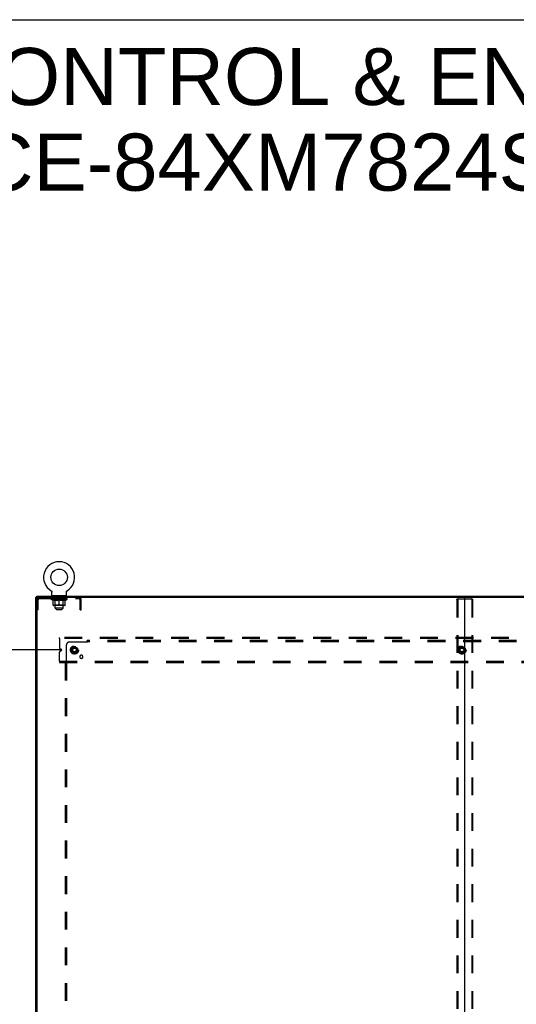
# Model space of a CAD drawing. Header units: inches. Extents: x 0 to 293, y 0 to 190.
# Tile 29 of 30: x 203 to 248, y 100 to 190. Entities that reach past the tile are written whole.
import ezdxf

# ---------------------------------------------------------------- set-up
doc = ezdxf.new("R2010")
doc.units = ezdxf.units.IN
doc.header["$LTSCALE"] = 16.12069
doc.header["$MEASUREMENT"] = 0
doc.linetypes.add('DOT', pattern=[0.2, 0.1, -0.1])
doc.linetypes.add('HIDDEN', pattern=[0.2, 0.1, -0.1])
doc.layers.get('0').update_dxf_attribs({"linetype": 'CONTINUOUS'})
for name, color, linetype in [('DEFAULT_2', 8, 'HIDDEN'), ('DIMENSIONS', 7, 'CONTINUOUS'), ('SUBPANEL', 7, 'CONTINUOUS')]:
    doc.layers.add(name, color=color, linetype=linetype)
doc.styles.get("Standard").update_dxf_attribs({"font": 'arial.ttf'})
doc.dimstyles.new('DIMSTYLE_1', dxfattribs={"dimtxt": 1.293103, "dimasz": 1.724138, "dimexe": 0.09, "dimexo": 0.07, "dimgap": 0.0375, "dimtad": 0, "dimtih": 1, "dimtoh": 1, "dimzin": 4, "dimdsep": 46, "dimtxsty": 'Standard', "dimblk": '_FILLED', "dimblk1": '_FILLED', "dimblk2": '_FILLED', "dimcen": 0.09, "dimazin": 1, "dimtfac": 1, "dimtdec": 3, "dimtofl": 0, "dimtmove": 0, "dimatfit": 3, "dimldrblk": '_FILLED', "dimfxl": 0, "dimtolj": 1, "dimtzin": 4, "dimarcsym": 0})

# ---------------------------------------------------------------- blocks, each defined once
blk = doc.blocks.new('_FILLED')
at = {"color": 0, "linetype": 'ByBlock'}
blk.add_solid([(0, 0), (-1, 0.2), (-1, -0.2)], dxfattribs=at)
blk = doc.blocks.new('*D10')
at = {"layer": 'DIMENSIONS', "color": 2, "linetype": 'Continuous'}
for p, q in [((206.814, 132.561), (195.493, 132.561)), ((197.045, 132.561), (197.045, 98.729)), ((197.045, 62.311), (197.045, 96.143)), ((206.814, 62.311), (195.493, 62.311))]:
    blk.add_line(p, q, dxfattribs=at)
at = {"layer": 'DIMENSIONS', "color": 2, "linetype": 'Continuous', "xscale": 1.724137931, "yscale": 1.724137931, "zscale": 1.724137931}
for p, rotation in [((197.045, 132.561), 90), ((197.045, 62.311), 270)]:
    blk.add_blockref('_FILLED', p, dxfattribs=dict(at, rotation=rotation))
at = {"layer": 'DIMENSIONS', "color": 2, "linetype": 'Continuous', "insert": (197.045, 98.083), "char_height": 1.2931, "width": 4.51865, "attachment_point": 2, "line_spacing_factor": 0.9}
blk.add_mtext('70.25', dxfattribs=at)

msp = doc.modelspace()

# ---------------------------------------------------------------- linework, layer by layer
at = {"color": 7, "linetype": 'Continuous'}
for p, q in [((0, 189.655), (293.103, 189.655)), ((204.573, 137.436), (204.573, 137.332)), ((204.573, 137.436), (282.219, 137.436)), ((205.902, 137.927), (205.902, 137.927)), ((205.902, 137.927), (205.906, 137.925)), ((205.904, 137.926), (205.903, 137.927)), ((205.906, 137.925), (205.911, 137.922)), ((205.911, 137.922), (205.915, 137.919)), ((205.915, 137.919), (205.919, 137.915)), ((205.919, 137.916), (205.923, 137.912)), ((205.923, 137.912), (205.927, 137.909)), ((205.927, 137.909), (205.93, 137.905)), ((205.93, 137.905), (205.934, 137.901)), ((205.937, 137.897), (205.94, 137.893)), ((205.94, 137.893), (205.944, 137.889)), ((205.944, 137.889), (205.947, 137.885)), ((205.947, 137.885), (205.949, 137.88)), ((205.949, 137.881), (205.952, 137.876)), ((205.952, 137.876), (205.955, 137.871)), ((205.954, 137.872), (205.957, 137.867)), ((205.957, 137.867), (205.959, 137.862)), ((205.959, 137.862), (205.961, 137.857)), ((205.961, 137.857), (205.963, 137.852)), ((205.963, 137.852), (205.964, 137.847)), ((205.964, 137.848), (205.966, 137.842)), ((205.966, 137.842), (205.967, 137.837)), ((205.967, 137.837), (205.968, 137.832)), ((205.968, 137.832), (205.969, 137.827)), ((205.969, 137.827), (205.969, 137.822)), ((205.97, 137.812), (205.97, 137.807)), ((205.97, 137.526), (205.97, 137.807)), ((206.03, 137.466), (206.03, 137.436)), ((207.22, 137.466), (206.03, 137.466)), ((207.22, 137.466), (207.22, 137.436)), ((207.28, 137.817), (207.281, 137.822)), ((207.28, 137.807), (207.28, 137.812)), ((207.28, 137.526), (207.28, 137.807)), ((207.281, 137.822), (207.282, 137.827)), ((207.282, 137.832), (207.283, 137.837)), ((207.282, 137.827), (207.282, 137.832)), ((207.283, 137.837), (207.285, 137.842)), ((207.285, 137.842), (207.286, 137.848)), ((207.286, 137.847), (207.288, 137.852)), ((207.288, 137.852), (207.289, 137.857)), ((207.289, 137.857), (207.291, 137.862)), ((207.291, 137.862), (207.293, 137.867)), ((207.293, 137.867), (207.296, 137.872)), ((207.296, 137.871), (207.298, 137.876)), ((207.298, 137.876), (207.301, 137.881)), ((207.301, 137.88), (207.304, 137.885)), ((207.304, 137.885), (207.307, 137.889)), ((207.307, 137.889), (207.31, 137.893)), ((207.31, 137.893), (207.313, 137.897)), ((207.313, 137.897), (207.316, 137.901)), ((207.316, 137.901), (207.32, 137.905)), ((207.32, 137.905), (207.324, 137.909)), ((207.324, 137.909), (207.328, 137.912)), ((207.327, 137.912), (207.331, 137.916)), ((207.331, 137.915), (207.336, 137.919)), ((207.335, 137.919), (207.34, 137.922)), ((207.34, 137.922), (207.344, 137.925)), ((207.34, 137.922), (207.341, 137.923)), ((207.344, 137.925), (207.348, 137.927)), ((207.347, 137.927), (207.347, 137.926)), ((204.521, 53.54), (204.521, 137.332)), ((204.521, 137.332), (204.573, 137.332)), ((204.625, 53.571), (204.625, 137.301)), ((204.656, 137.332), (243.365, 137.332)), ((243.396, 53.571), (243.396, 137.301)), ((243.427, 137.332), (282.136, 137.332))]:
    msp.add_line(p, q, dxfattribs=at)
at = {"color": 3, "linetype": 'Continuous'}
for p, q in [((204.573, 137.332), (204.656, 137.332)), ((204.625, 137.332), (204.625, 137.317)), ((243.365, 137.332), (243.427, 137.332))]:
    msp.add_line(p, q, dxfattribs=at)
at = {"color": 7, "linetype": 'Continuous'}
for points in [[(205.934, 137.901), (205.937, 137.897), (205.941, 137.893)], [(205.969, 137.822), (205.97, 137.817), (205.97, 137.812)], [(207.28, 137.807), (207.28, 137.812), (207.28, 137.817)]]:
    msp.add_lwpolyline(points, dxfattribs=at)
msp.add_circle((206.625, 139.138), 0.75, dxfattribs=at)
for centre, radius, start, end in [((206.625, 139.138), 1.41, 300.81801, 239.18199), ((206.03, 137.526), 0.06, 180, 270), ((207.22, 137.526), 0.06, 270, 360), ((204.656, 137.301), 0.0312, 90, 180), ((243.365, 137.301), 0.0312, 0, 90), ((243.427, 137.301), 0.0312, 90, 180)]:
    msp.add_arc(centre, radius, start, end, dxfattribs=at)
at = {"layer": 'DEFAULT_2', "color": 8, "linetype": 'HIDDEN'}
for p, q in [((205.909, 137.923), (205.911, 137.922)), ((206.195, 137.376), (206.195, 137.456)), ((206.262, 137.366), (206.205, 137.366)), ((206.25, 137.466), (206.25, 137.436)), ((207.045, 137.366), (206.988, 137.366)), ((207, 137.466), (207, 137.436)), ((207.055, 137.376), (207.055, 137.456)), ((207.348, 137.927), (207.348, 137.927)), ((207.348, 137.927), (207.348, 137.927)), ((204.729, 136.737), (204.625, 136.737)), ((204.729, 136.207), (204.729, 137.086)), ((204.872, 137.228), (208.379, 137.228)), ((205.882, 137.173), (205.882, 137.228)), ((206.068, 137.043), (205.882, 137.173)), ((207.369, 137.173), (205.882, 137.173)), ((205.893, 137.22), (205.893, 137.228)), ((205.904, 137.216), (205.904, 137.22)), ((205.904, 137.216), (207.347, 137.216)), ((205.914, 137.216), (205.914, 137.22)), ((205.915, 137.216), (205.915, 137.22)), ((205.926, 137.22), (205.926, 137.228)), ((205.946, 137.216), (205.946, 137.22)), ((205.948, 137.216), (205.948, 137.22)), ((205.981, 137.22), (205.981, 137.228)), ((205.999, 137.216), (205.999, 137.22)), ((206.002, 137.216), (206.002, 137.22)), ((206.238, 137.22), (206.009, 137.22)), ((206.056, 137.22), (206.056, 137.228)), ((206.057, 137.216), (206.057, 137.22)), ((206.058, 137.216), (206.058, 137.22)), ((206.061, 137.216), (206.061, 137.22)), ((206.068, 137.043), (206.075, 137.043)), ((206.07, 137.216), (206.07, 137.22)), ((206.07, 137.216), (206.07, 137.22)), ((206.074, 137.216), (206.074, 137.22)), ((206.075, 136.618), (206.075, 137.098)), ((206.075, 137.098), (206.109, 137.084)), ((206.078, 137.216), (206.078, 137.221)), ((206.082, 137.216), (206.082, 137.22)), ((206.101, 137.216), (206.101, 137.22)), ((206.143, 137.073), (206.109, 137.085)), ((207.132, 136.575), (206.118, 136.575)), ((206.119, 137.216), (206.119, 137.22)), ((206.121, 137.216), (206.121, 137.223)), ((206.177, 137.063), (206.143, 137.073)), ((206.147, 137.22), (206.147, 137.228)), ((206.147, 137.216), (206.147, 137.22)), ((206.159, 137.216), (206.159, 137.22)), ((206.164, 137.216), (206.164, 137.22)), ((206.172, 137.216), (206.172, 137.22)), ((206.21, 137.054), (206.176, 137.063)), ((206.187, 137.216), (206.187, 137.225)), ((206.188, 137.228), (206.188, 137.332)), ((206.208, 137.216), (206.208, 137.22)), ((206.243, 137.048), (206.209, 137.055)), ((206.211, 137.216), (206.211, 137.22)), ((206.259, 136.621), (206.213, 136.575)), ((206.238, 137.216), (206.238, 137.22)), ((206.276, 137.043), (206.243, 137.048)), ((206.317, 137.22), (206.251, 137.22)), ((206.253, 137.22), (206.253, 137.228)), ((206.259, 136.621), (206.259, 137.17)), ((206.991, 136.621), (206.259, 136.621)), ((206.26, 136.346), (206.26, 137.356)), ((206.261, 137.216), (206.261, 137.22)), ((206.267, 137.216), (206.267, 137.22)), ((206.274, 137.216), (206.274, 137.226)), ((206.424, 137.043), (206.276, 137.043)), ((206.282, 137.216), (206.282, 137.22)), ((206.293, 137.216), (206.293, 137.22)), ((206.317, 137.216), (206.317, 137.22)), ((206.404, 137.22), (206.342, 137.22)), ((206.365, 137.216), (206.365, 137.22)), ((206.371, 137.22), (206.371, 137.228)), ((206.375, 137.216), (206.375, 137.22)), ((206.378, 137.216), (206.378, 137.227)), ((206.381, 137.216), (206.381, 137.22)), ((206.391, 137.216), (206.391, 137.22)), ((206.404, 137.216), (206.404, 137.22)), ((206.424, 137.043), (206.457, 137.048)), ((206.499, 137.22), (206.441, 137.22)), ((206.457, 137.216), (206.457, 137.22)), ((206.49, 137.055), (206.457, 137.048)), ((206.49, 137.22), (206.582, 137.225)), ((206.523, 137.063), (206.49, 137.054)), ((206.496, 137.22), (206.496, 137.228)), ((206.497, 137.228), (206.496, 137.228)), ((206.497, 137.22), (206.497, 137.228)), ((206.497, 137.216), (206.497, 137.22)), ((206.499, 137.216), (206.499, 137.22)), ((206.502, 137.216), (206.502, 137.221)), ((206.503, 137.216), (206.503, 137.22)), ((206.557, 137.073), (206.523, 137.063)), ((206.546, 137.22), (206.619, 137.22)), ((206.554, 137.216), (206.554, 137.22)), ((206.591, 137.085), (206.556, 137.073)), ((206.558, 137.22), (206.558, 137.224)), ((206.582, 137.22), (206.582, 137.225)), ((206.625, 137.098), (206.59, 137.084)), ((206.597, 137.216), (206.597, 137.22)), ((206.622, 137.22), (206.622, 137.22)), ((206.622, 137.216), (206.622, 137.22)), ((206.622, 137.216), (206.622, 137.22)), ((206.625, 137.22), (206.625, 137.228)), ((206.625, 137.228), (206.76, 137.22)), ((206.625, 136.575), (206.625, 137.098)), ((206.625, 137.098), (206.66, 137.084)), ((206.628, 137.216), (206.628, 137.22)), ((206.628, 137.216), (206.628, 137.22)), ((206.628, 137.22), (206.628, 137.22)), ((206.653, 137.216), (206.653, 137.22)), ((206.653, 137.22), (206.704, 137.22)), ((206.694, 137.073), (206.659, 137.085)), ((206.727, 137.063), (206.693, 137.073)), ((206.696, 137.216), (206.696, 137.22)), ((206.761, 137.054), (206.727, 137.063)), ((206.747, 137.216), (206.747, 137.22)), ((206.749, 137.216), (206.749, 137.221)), ((206.752, 137.216), (206.752, 137.22)), ((206.752, 137.22), (206.809, 137.22)), ((206.754, 137.22), (206.754, 137.228)), ((206.754, 137.22), (206.754, 137.228)), ((206.754, 137.228), (206.754, 137.228)), ((206.754, 137.216), (206.754, 137.22)), ((206.793, 137.048), (206.76, 137.055)), ((206.793, 137.216), (206.793, 137.22)), ((206.826, 137.043), (206.793, 137.048)), ((206.974, 137.043), (206.826, 137.043)), ((206.846, 137.216), (206.846, 137.22)), ((206.846, 137.22), (206.909, 137.22)), ((206.86, 137.216), (206.86, 137.22)), ((206.869, 137.216), (206.869, 137.22)), ((206.872, 137.216), (206.872, 137.227)), ((206.875, 137.216), (206.875, 137.22)), ((206.879, 137.22), (206.879, 137.228)), ((206.885, 137.216), (206.885, 137.22)), ((206.934, 137.216), (206.934, 137.22)), ((206.934, 137.22), (206.999, 137.22)), ((206.957, 137.216), (206.957, 137.22)), ((206.969, 137.216), (206.969, 137.22)), ((206.974, 137.043), (207.008, 137.048)), ((206.976, 137.216), (206.976, 137.226)), ((206.983, 137.216), (206.983, 137.22)), ((206.989, 137.216), (206.989, 137.22)), ((206.99, 136.346), (206.99, 137.356)), ((206.991, 136.621), (206.991, 137.17)), ((206.991, 136.621), (207.038, 136.575)), ((206.997, 137.22), (206.997, 137.228)), ((207.041, 137.055), (207.007, 137.048)), ((207.012, 137.216), (207.012, 137.22)), ((207.012, 137.22), (207.241, 137.22)), ((207.039, 137.216), (207.039, 137.22)), ((207.074, 137.063), (207.04, 137.054)), ((207.042, 137.216), (207.042, 137.22)), ((207.063, 137.228), (207.063, 137.332)), ((207.063, 137.216), (207.063, 137.225)), ((207.107, 137.073), (207.073, 137.063)), ((207.079, 137.216), (207.079, 137.22)), ((207.086, 137.216), (207.086, 137.22)), ((207.091, 137.216), (207.091, 137.22)), ((207.103, 137.22), (207.103, 137.228)), ((207.103, 137.216), (207.103, 137.22)), ((207.141, 137.085), (207.107, 137.073)), ((207.129, 137.216), (207.129, 137.223)), ((207.131, 137.216), (207.131, 137.22)), ((207.176, 137.098), (207.141, 137.084)), ((207.149, 137.216), (207.149, 137.22)), ((207.169, 137.216), (207.169, 137.22)), ((207.173, 137.216), (207.173, 137.221)), ((207.176, 137.216), (207.176, 137.22)), ((207.176, 136.618), (207.176, 137.098)), ((207.176, 137.043), (207.182, 137.043)), ((207.18, 137.216), (207.18, 137.22)), ((207.18, 137.216), (207.18, 137.22)), ((207.182, 137.043), (207.369, 137.173)), ((207.19, 137.216), (207.19, 137.22)), ((207.193, 137.216), (207.193, 137.22)), ((207.193, 137.216), (207.193, 137.22)), ((207.195, 137.22), (207.195, 137.228)), ((207.248, 137.216), (207.248, 137.22)), ((207.252, 137.216), (207.252, 137.22)), ((207.269, 137.22), (207.269, 137.228)), ((207.302, 137.216), (207.302, 137.22)), ((207.304, 137.216), (207.304, 137.22)), ((207.324, 137.22), (207.324, 137.228)), ((207.335, 137.216), (207.335, 137.22)), ((207.336, 137.216), (207.336, 137.22)), ((207.347, 137.216), (207.347, 137.22)), ((207.357, 137.22), (207.357, 137.228)), ((207.369, 137.173), (207.369, 137.228)), ((208.521, 136.207), (208.521, 137.086)), ((208.625, 136.737), (208.521, 136.737)), ((208.625, 136.207), (208.625, 137.086)), ((242.689, 137.124), (242.689, 53.749)), ((242.733, 137.186), (244.059, 137.186)), ((242.763, 137.124), (242.763, 53.749)), ((244.03, 137.124), (244.03, 53.749)), ((244.103, 137.124), (244.103, 53.749)), ((204.729, 136.207), (204.625, 136.207)), ((206.39, 136.216), (206.26, 136.346)), ((206.99, 136.346), (206.26, 136.346)), ((206.39, 136.216), (206.86, 136.216)), ((206.86, 136.216), (206.99, 136.346)), ((208.521, 136.207), (208.625, 136.207)), ((206.646, 133.582), (206.646, 133.686)), ((279.646, 133.686), (206.646, 133.686)), ((206.646, 133.582), (206.646, 132.773)), ((279.646, 133.582), (206.646, 133.582)), ((206.646, 131.54), (206.646, 132.349)), ((206.818, 132.619), (206.723, 132.658)), ((206.723, 132.464), (206.818, 132.503)), ((207.744, 132.715), (207.744, 132.407)), ((208.016, 132.879), (207.749, 132.724)), ((207.749, 132.398), (208.016, 132.244)), ((208.294, 132.724), (208.026, 132.879)), ((208.026, 132.244), (208.294, 132.398)), ((208.299, 132.715), (208.299, 132.407)), ((242.869, 132.715), (242.869, 132.407)), ((243.141, 132.879), (242.874, 132.724)), ((242.874, 132.398), (243.141, 132.244)), ((243.419, 132.724), (243.151, 132.879)), ((243.151, 132.244), (243.419, 132.398)), ((243.424, 132.715), (243.424, 132.407)), ((206.646, 131.54), (206.646, 131.436)), ((206.646, 131.54), (279.646, 131.54)), ((206.646, 131.436), (279.646, 131.436))]:
    msp.add_line(p, q, dxfattribs=at)
for points in [[(242.689, 137.124), (242.689, 137.129), (242.69, 137.134), (242.691, 137.14), (242.692, 137.145), (242.693, 137.15), (242.695, 137.155), (242.697, 137.159), (242.699, 137.164), (242.702, 137.168), (242.705, 137.171), (242.708, 137.175), (242.711, 137.178), (242.715, 137.18), (242.718, 137.182), (242.722, 137.184), (242.726, 137.185), (242.729, 137.186), (242.733, 137.186)], [(242.807, 137.186), (242.803, 137.186), (242.799, 137.185), (242.795, 137.184), (242.792, 137.182), (242.788, 137.18), (242.785, 137.178), (242.781, 137.175), (242.778, 137.171), (242.775, 137.168), (242.773, 137.164), (242.771, 137.159), (242.768, 137.155), (242.767, 137.15), (242.765, 137.145), (242.764, 137.14), (242.763, 137.134), (242.763, 137.129), (242.763, 137.124)], [(244.03, 137.124), (244.03, 137.129), (244.029, 137.134), (244.028, 137.14), (244.027, 137.145), (244.026, 137.15), (244.024, 137.155), (244.022, 137.159), (244.019, 137.164), (244.017, 137.168), (244.014, 137.171), (244.011, 137.175), (244.008, 137.178), (244.004, 137.18), (244.001, 137.182), (243.997, 137.184), (243.993, 137.185), (243.989, 137.186), (243.985, 137.186)], [(244.059, 137.186), (244.063, 137.186), (244.067, 137.185), (244.07, 137.184), (244.074, 137.182), (244.078, 137.18), (244.081, 137.178), (244.084, 137.175), (244.087, 137.171), (244.09, 137.168), (244.093, 137.164), (244.095, 137.159), (244.097, 137.155), (244.099, 137.15), (244.101, 137.145), (244.102, 137.14), (244.103, 137.134), (244.103, 137.129), (244.103, 137.124)]]:
    msp.add_lwpolyline(points, dxfattribs=at)
for centre, radius in [((208.021, 132.561), 0.372), ((208.021, 132.561), 0.356), ((243.146, 132.561), 0.372), ((243.146, 132.561), 0.356), ((208.021, 132.561), 0.318), ((208.021, 132.561), 0.204), ((208.021, 132.561), 0.183), ((208.021, 132.561), 0.183), ((208.021, 132.561), 0.166), ((243.146, 132.561), 0.318), ((243.146, 132.561), 0.204), ((243.146, 132.561), 0.183), ((243.146, 132.561), 0.183), ((243.146, 132.561), 0.166)]:
    msp.add_circle(centre, radius, dxfattribs=at)
at = {"layer": 'DEFAULT_2', "color": 8, "linetype": 'DOT'}
for centre in [(208.021, 132.561), (243.146, 132.561)]:
    msp.add_circle(centre, 0.17, dxfattribs=at)
at = {"layer": 'DEFAULT_2', "color": 8, "linetype": 'HIDDEN'}
for centre, radius, start, end in [((206.185, 137.456), 0.01, 0, 90), ((206.205, 137.376), 0.01, 180, 270), ((206.25, 137.356), 0.01, 0, 90), ((207, 137.356), 0.01, 90, 180), ((207.045, 137.376), 0.01, 270, 360), ((207.065, 137.456), 0.01, 90, 180), ((204.872, 137.086), 0.246, 90, 180), ((204.872, 137.086), 0.142, 90, 180), ((206.118, 136.618), 0.0434, 180, 270), ((206.213, 137.17), 0.0466, 0, 90), ((207.038, 137.17), 0.0466, 90, 180), ((207.132, 136.618), 0.0434, 270, 360), ((208.379, 137.086), 0.246, 0, 90), ((208.379, 137.086), 0.142, 0, 90), ((206.771, 132.773), 0.125, 180, 247.5), ((206.771, 132.349), 0.125, 112.5, 180), ((206.794, 132.561), 0.0625, 292.5, 67.5), ((207.754, 132.715), 0.01, 120.01204, 179.98872), ((207.754, 132.407), 0.01, 180.01235, 239.98915), ((208.021, 132.87), 0.01, 60.01268, 119.98829), ((208.021, 132.252), 0.01, 240.01268, 299.98829), ((208.289, 132.715), 0.01, 0.01235, 59.98915), ((208.289, 132.407), 0.01, 300.01204, 359.98872), ((242.879, 132.715), 0.01, 120.01204, 179.98872), ((242.879, 132.407), 0.01, 180.01235, 239.98915), ((243.146, 132.87), 0.01, 60.01268, 119.98829), ((243.146, 132.252), 0.01, 240.01268, 299.98829), ((243.414, 132.715), 0.01, 0.01235, 59.98915), ((243.414, 132.407), 0.01, 300.01204, 359.98872)]:
    msp.add_arc(centre, radius, start, end, dxfattribs=at)
for centre, major_axis, ratio, start_param, end_param in [((206.625, 137.228), (0.743, 0.008), 0.059247, 2.966439, 3.140971), ((205.858, 137.214), (0.232, 0), 0.060167, 0.426548, 1.470503), ((206.625, 137.228), (0.744, 0), 0.060167, 3.141593, 3.316126), ((205.858, 137.206), (0.232, 0.002), 0.059247, 1.374323, 1.469882), ((206.625, 137.228), (0.743, 0.015), 0.056515, 2.79136, 2.965893), ((205.83, 137.214), (0.232, 0.002), 0.059247, 0.251393, 1.295349), ((205.91, 137.214), (0.232, -0.002), 0.059247, 0.601702, 1.645657), ((206.625, 137.228), (0.743, -0.008), 0.059247, -2.966439, -2.791906), ((205.91, 137.206), (0.232, 0), 0.060167, 1.549477, 1.645036), ((205.83, 137.206), (0.232, 0.005), 0.056515, 1.199244, 1.294804), ((205.914, 137.209), (0.192, 0.002), 0.059247, 1.051627, 1.625044), ((205.891, 137.209), (0.192, 0.004), 0.056515, 0.876548, 1.449966), ((205.959, 137.209), (0.192, 0), 0.060167, 1.226781, 1.800198), ((206.625, 137.228), (0.743, 0.022), 0.052059, 2.616423, 2.790956), ((205.826, 137.214), (0.232, 0.005), 0.056515, 0.076315, 1.120271), ((205.984, 137.214), (0.232, -0.005), 0.056515, 0.77678, 1.820736), ((206.625, 137.228), (0.743, -0.015), 0.056515, -2.79136, -2.616827), ((205.984, 137.206), (0.232, -0.002), 0.059247, 1.724631, 1.82019), ((205.826, 137.206), (0.232, 0.007), 0.052059, 1.024308, 1.119867), ((205.89, 137.209), (0.192, 0.006), 0.052059, 0.701611, 1.275029), ((206.024, 137.209), (0.192, -0.002), 0.059247, 1.401935, 1.975352), ((206.625, 137.228), (0.743, 0.029), 0.046022, 2.441677, 2.61621), ((206.076, 137.214), (0.232, -0.007), 0.052059, 0.951717, 1.995673), ((206.625, 137.228), (0.743, -0.022), 0.052059, -2.616423, -2.441891), ((205.846, 137.214), (0.232, 0.007), 0.052059, -0.098622, 0.945334), ((206.076, 137.206), (0.232, -0.005), 0.056515, 1.899709, 1.995269), ((205.846, 137.206), (0.232, 0.009), 0.046022, 0.849561, 0.945121), ((205.912, 137.209), (0.192, 0.007), 0.046022, 0.526865, 1.100283), ((206.107, 137.209), (0.192, -0.004), 0.056515, 1.577013, 2.150431), ((206.625, 137.228), (0.743, 0.034), 0.038593, 2.267147, 2.44168), ((206.186, 137.214), (0.232, -0.009), 0.046022, 1.126463, 2.170419), ((205.89, 137.214), (0.232, 0.009), 0.046022, -0.273368, 0.770588), ((206.625, 137.228), (0.743, -0.029), 0.046022, -2.441677, -2.267144), ((206.186, 137.206), (0.232, -0.007), 0.052059, 2.074646, 2.170205), ((205.89, 137.206), (0.232, 0.011), 0.038593, 0.675031, 0.77059), ((205.955, 137.209), (0.192, 0.009), 0.038593, 0.352335, 0.925752), ((206.206, 137.209), (0.192, -0.006), 0.052059, 1.75195, 2.325367), ((206.625, 137.228), (0.743, 0.039), 0.030002, 2.09283, 2.267363), ((206.309, 137.214), (0.232, -0.011), 0.038593, 1.300994, 2.344949), ((205.956, 137.214), (0.232, 0.011), 0.038593, -0.447899, 0.596057), ((206.625, 137.228), (0.743, -0.034), 0.038593, -2.267147, -2.092614), ((206.309, 137.206), (0.232, -0.009), 0.046022, 2.249392, 2.344952), ((205.956, 137.206), (0.232, 0.012), 0.030002, 0.500714, 0.596274), ((206.019, 137.209), (0.192, 0.01), 0.030002, 0.178018, 0.751436), ((206.318, 137.209), (0.192, -0.007), 0.046022, 1.926696, 2.500114), ((206.042, 137.214), (0.232, 0.012), 0.030002, -0.622215, 0.421741), ((206.625, 137.228), (0.743, 0.042), 0.020513, 1.918702, 2.093235), ((206.442, 137.214), (0.232, -0.012), 0.030002, 1.47531, 2.519266), ((206.625, 137.228), (0.743, -0.039), 0.030002, -2.09283, -1.918297), ((206.442, 137.206), (0.232, -0.011), 0.038593, 2.423923, 2.519482), ((206.042, 137.206), (0.232, 0.013), 0.020513, 0.326586, 0.422146), ((206.101, 137.209), (0.192, 0.011), 0.020513, 0.00389, 0.577307), ((206.439, 137.209), (0.192, -0.009), 0.038593, 2.101227, 2.674644), ((206.146, 137.214), (0.232, 0.013), 0.020513, -0.796343, 0.247613), ((206.625, 137.228), (0.743, 0.044), 0.010411, 1.744712, 1.919245), ((206.58, 137.214), (0.232, -0.013), 0.020513, 1.649438, 2.693394), ((206.625, 137.228), (0.743, -0.042), 0.020513, -1.918702, -1.744169), ((206.58, 137.206), (0.232, -0.012), 0.030002, 2.598239, 2.693799), ((206.146, 137.206), (0.232, 0.014), 0.010411, 0.152596, 0.248156), ((206.199, 137.209), (0.192, 0.011), 0.010411, 6.113086, 6.686503), ((206.565, 137.209), (0.192, -0.01), 0.030002, 2.275543, 2.848961), ((206.265, 137.214), (0.232, 0.014), 0.010411, -0.970333, -0.000837), ((206.719, 137.214), (0.232, -0.014), 0.010411, 1.823428, 2.867384), ((206.625, 137.228), (0.743, -0.044), 0.010411, -1.744712, -1.570179), ((206.719, 137.206), (0.232, -0.013), 0.020513, 2.772368, 2.867927), ((206.694, 137.209), (0.192, -0.011), 0.020513, 2.449671, 3.023089), ((206.531, 137.214), (0.232, 0.014), 0.010411, 0.274209, 1.318165), ((206.43, 137.209), (0.192, 0.011), 0.010411, -0.000381, 0.517932), ((206.394, 137.206), (0.232, 0.014), 0.010411, 0.195236, 0.407198), ((206.625, 137.228), (0.743, 0.044), 0.010411, -1.579123, -1.39688), ((206.856, 137.206), (0.232, -0.014), 0.010411, 2.946357, 3.041917), ((206.82, 137.209), (0.192, -0.011), 0.010411, 2.623661, 3.142044), ((206.671, 137.214), (0.232, 0.013), 0.020513, 0.448199, 1.492154), ((206.556, 137.209), (0.192, 0.011), 0.020513, 0.118504, 0.691921), ((206.531, 137.206), (0.232, 0.013), 0.020513, 0.273666, 0.369225), ((206.985, 137.214), (0.232, -0.014), 0.010411, -3.140756, -2.17126), ((206.625, 137.228), (0.743, 0.042), 0.020513, -1.397424, -1.222891), ((206.625, 137.228), (0.743, -0.044), 0.010411, 1.222347, 1.39688), ((206.809, 137.214), (0.232, 0.012), 0.030002, 0.622327, 1.666283), ((206.685, 137.209), (0.192, 0.01), 0.030002, 0.292632, 0.86605), ((207.052, 137.209), (0.192, -0.011), 0.010411, 2.738275, 3.311692), ((207.104, 137.214), (0.232, -0.013), 0.020513, 2.89398, 3.937936), ((206.671, 137.206), (0.232, 0.012), 0.030002, 0.447794, 0.543354), ((207.104, 137.206), (0.232, -0.014), 0.010411, 2.893437, 2.988996), ((206.625, 137.228), (0.743, 0.039), 0.030002, -1.223295, -1.048762), ((206.625, 137.228), (0.743, -0.042), 0.020513, 1.048358, 1.222891), ((206.941, 137.214), (0.232, 0.011), 0.038593, 0.796643, 1.840599), ((206.812, 137.209), (0.192, 0.009), 0.038593, 0.466948, 1.040366), ((207.15, 137.209), (0.192, -0.011), 0.020513, 2.564285, 3.137703), ((207.208, 137.214), (0.232, -0.012), 0.030002, 2.719852, 3.763807), ((207.064, 137.214), (0.232, 0.009), 0.046022, 0.971174, 2.01513), ((206.809, 137.206), (0.232, 0.011), 0.038593, 0.62211, 0.71767), ((207.208, 137.206), (0.232, -0.013), 0.020513, 2.719447, 2.815007), ((206.625, 137.228), (0.743, 0.034), 0.038593, -1.048979, -0.874446), ((206.625, 137.228), (0.743, -0.039), 0.030002, 0.874229, 1.048762), ((206.933, 137.209), (0.192, 0.007), 0.046022, 0.641479, 1.214897), ((207.174, 137.214), (0.232, 0.007), 0.052059, 1.14592, 2.189876), ((207.232, 137.209), (0.192, -0.01), 0.030002, 2.390157, 2.963574), ((207.295, 137.214), (0.232, -0.011), 0.038593, 2.545535, 3.589491), ((207.044, 137.209), (0.192, 0.006), 0.052059, 0.816225, 1.389643), ((206.941, 137.206), (0.232, 0.009), 0.046022, 0.796641, 0.892201), ((207.295, 137.206), (0.232, -0.012), 0.030002, 2.545319, 2.640878), ((207.267, 137.214), (0.232, 0.005), 0.056515, 1.320857, 2.364813), ((206.625, 137.228), (0.743, 0.029), 0.046022, -0.874448, -0.699915), ((206.625, 137.228), (0.743, -0.034), 0.038593, 0.699913, 0.874446), ((207.361, 137.214), (0.232, -0.009), 0.046022, 2.371005, 3.41496), ((207.295, 137.209), (0.192, -0.009), 0.038593, 2.21584, 2.789258), ((207.143, 137.209), (0.192, 0.004), 0.056515, 0.991162, 1.564579), ((207.34, 137.214), (0.232, 0.002), 0.059247, 1.495935, 2.539891), ((207.404, 137.214), (0.232, -0.007), 0.052059, 2.196258, 3.240214), ((207.339, 137.209), (0.192, -0.007), 0.046022, 2.04131, 2.614727), ((207.064, 137.206), (0.232, 0.007), 0.052059, 0.971387, 1.066947), ((207.361, 137.206), (0.232, -0.011), 0.038593, 2.371002, 2.466562), ((207.392, 137.214), (0.232, 0), 0.060167, 1.671089, 2.715045), ((207.424, 137.214), (0.232, -0.005), 0.056515, 2.021322, 3.065278), ((207.227, 137.209), (0.192, 0.002), 0.059247, 1.16624, 1.739658), ((206.625, 137.228), (0.743, 0.022), 0.052059, -0.699702, -0.525169), ((206.625, 137.228), (0.743, -0.029), 0.046022, 0.525382, 0.699915), ((207.42, 137.214), (0.232, -0.002), 0.059247, 1.846243, 2.890199), ((207.36, 137.209), (0.192, -0.006), 0.052059, 1.866564, 2.439981), ((207.291, 137.209), (0.192, 0), 0.060167, 1.341394, 1.914812), ((207.359, 137.209), (0.192, -0.004), 0.056515, 1.691627, 2.265045), ((207.336, 137.209), (0.192, -0.002), 0.059247, 1.516549, 2.089966), ((207.174, 137.206), (0.232, 0.005), 0.056515, 1.146324, 1.241883), ((207.404, 137.206), (0.232, -0.009), 0.046022, 2.196472, 2.292031), ((206.625, 137.228), (0.743, 0.015), 0.056515, -0.524765, -0.350233), ((206.625, 137.228), (0.743, -0.022), 0.052059, 0.350636, 0.525169), ((207.267, 137.206), (0.232, 0.002), 0.059247, 1.321402, 1.416962), ((207.424, 137.206), (0.232, -0.007), 0.052059, 2.021726, 2.117285), ((206.625, 137.228), (0.743, 0.008), 0.059247, -0.349687, -0.175154), ((206.625, 137.228), (0.743, -0.015), 0.056515, 0.1757, 0.350233), ((207.34, 137.206), (0.232, 0), 0.060167, 1.496556, 1.592116), ((207.42, 137.206), (0.232, -0.005), 0.056515, 1.846789, 1.942348), ((207.392, 137.206), (0.232, -0.002), 0.059247, 1.67171, 1.76727), ((206.625, 137.228), (0.744, 0), 0.060167, -0.174533, 0), ((206.625, 137.228), (0.743, -0.008), 0.059247, 0.000621, 0.175154)]:
    msp.add_ellipse(centre, major_axis=major_axis, ratio=ratio, start_param=start_param, end_param=end_param, dxfattribs=at)
at = {"layer": 'SUBPANEL', "color": 8, "linetype": 'HIDDEN'}
for p, q in [((207.302, 131.44), (207.302, 133.03)), ((207.552, 133.28), (209.142, 133.28)), ((209.16, 133.298), (209.153, 133.291)), ((209.177, 133.239), (209.177, 133.405)), ((277.115, 133.405), (209.177, 133.405)), ((277.115, 133.28), (209.177, 133.28)), ((208.529, 132.029), (208.508, 132.017)), ((208.508, 132.017), (208.508, 131.995)), ((208.643, 132.095), (208.624, 132.083)), ((208.669, 132.08), (208.643, 132.095)), ((208.778, 132.017), (208.747, 132.035)), ((208.778, 131.966), (208.778, 132.017)), ((207.177, 131.405), (207.177, 63.467)), ((207.177, 131.405), (207.343, 131.405)), ((207.302, 131.405), (207.302, 63.467)), ((208.508, 131.893), (208.508, 131.861)), ((208.508, 131.861), (208.54, 131.843)), ((208.601, 131.807), (208.643, 131.783)), ((208.643, 131.783), (208.778, 131.861)), ((208.778, 131.861), (208.778, 131.917))]:
    msp.add_line(p, q, dxfattribs=at)
for points in [[(209.153, 133.291), (209.151, 133.289), (209.149, 133.287), (209.147, 133.285), (209.145, 133.283), (209.144, 133.281), (209.142, 133.28)], [(209.152, 133.266), (209.15, 133.269), (209.148, 133.271), (209.147, 133.274), (209.145, 133.276), (209.144, 133.278), (209.142, 133.28)], [(209.177, 133.239), (209.175, 133.24), (209.174, 133.241), (209.172, 133.241), (209.17, 133.243), (209.168, 133.244), (209.167, 133.245), (209.165, 133.247), (209.163, 133.249), (209.162, 133.25), (209.16, 133.252), (209.159, 133.254), (209.157, 133.256), (209.156, 133.259), (209.155, 133.261), (209.152, 133.266)], [(209.177, 133.318), (209.176, 133.316), (209.174, 133.314), (209.172, 133.311), (209.17, 133.309), (209.169, 133.307), (209.167, 133.305), (209.165, 133.304), (209.164, 133.302), (209.162, 133.3), (209.16, 133.298)], [(207.264, 131.405), (207.266, 131.407), (207.269, 131.408), (207.271, 131.41), (207.273, 131.412), (207.275, 131.414), (207.277, 131.415), (207.279, 131.417), (207.28, 131.419), (207.282, 131.42), (207.284, 131.422), (207.289, 131.427)], [(207.289, 131.427), (207.291, 131.429), (207.293, 131.431), (207.295, 131.433), (207.297, 131.435), (207.299, 131.437), (207.301, 131.439), (207.302, 131.44)], [(207.321, 131.428), (207.316, 131.431), (207.314, 131.432), (207.311, 131.434), (207.309, 131.435), (207.306, 131.437), (207.304, 131.439), (207.302, 131.44)], [(207.343, 131.405), (207.342, 131.407), (207.342, 131.409), (207.341, 131.41), (207.34, 131.412), (207.338, 131.414), (207.337, 131.416), (207.335, 131.417), (207.334, 131.419), (207.332, 131.42), (207.33, 131.422), (207.328, 131.423), (207.326, 131.425), (207.323, 131.426), (207.321, 131.428)]]:
    msp.add_lwpolyline(points, dxfattribs=at)
for centre in [(208.021, 132.561), (243.146, 132.561)]:
    msp.add_circle(centre, 0.25, dxfattribs=at)
for centre, radius, start, end in [((207.552, 133.03), 0.25, 90, 180), ((208.64, 131.942), 0.141, 99.33194, 142.10748), ((208.614, 132.101), 0.02, 279.33194, 300), ((208.64, 131.942), 0.141, 43.26946, 77.89085), ((208.757, 132.052), 0.02, 223.26946, 240), ((208.64, 131.942), 0.141, 160.68317, 200.66007), ((208.488, 131.995), 0.02, 340.68317, 360), ((208.53, 131.825), 0.02, 46.85433, 60), ((208.64, 131.942), 0.141, 226.85433, 254.0546), ((208.64, 131.942), 0.141, 351.02641, 9.59244), ((208.798, 131.917), 0.02, 171.02641, 180)]:
    msp.add_arc(centre, radius, start, end, dxfattribs=at)

# ---------------------------------------------------------------- texts
at = {"layer": 'DIMENSIONS', "color": 2, "linetype": 'Continuous', "insert": (225.187, 187.096), "char_height": 5.17241, "width": 130.6371, "attachment_point": 2, "line_spacing_factor": 0.9}
msp.add_mtext('SAGINAW CONTROL & ENGINEERING\\PSCE-84XM7824SS', dxfattribs=at)

# ---------------------------------------------------------------- dimensions: what is measured, and where the dimension line sits
at = {"layer": 'DIMENSIONS', "color": 2, "linetype": 'Continuous'}
dim = msp.add_linear_dim(base=(197.045, 132.561), p1=(206.884, 62.311), p2=(206.884, 132.561), angle=90, dimstyle='DIMSTYLE_1', dxfattribs=at)
dim.commit()
dim.dimension.update_dxf_attribs({"geometry": '*D10', "text_midpoint": (197.049, 97.429), "dimtype": 160})

doc.saveas('drawing.dxf')
